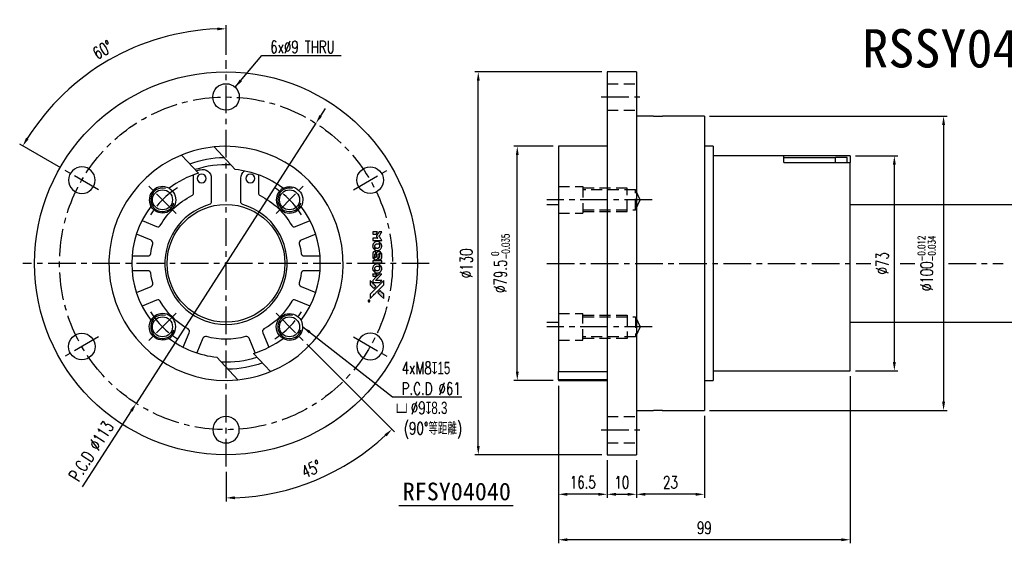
# Model space of a CAD drawing. Header units: millimetres. Extents: x -63 to 591, y -95 to 83.
# Tile 1 of 2: x -63 to 271, y -95 to 83. Entities that reach past the tile are written whole.
import ezdxf
from ezdxf.enums import TextEntityAlignment as Align

# ---------------------------------------------------------------- set-up
doc = ezdxf.new("R2010")
doc.units = ezdxf.units.MM
doc.header["$LTSCALE"] = 1.5
doc.linetypes.add('CENTER', pattern=[2, 1.25, -0.25, 0.25, -0.25])
doc.linetypes.add('DASHED', pattern=[0.75, 0.5, -0.25])
for name, color, linetype in [('CHA', 7, 'Continuous'), ('CL', 1, 'CENTER'), ('DIM', 4, 'Continuous'), ('HID', 2, 'DASHED'), ('OUT', 3, 'Continuous')]:
    doc.layers.add(name, color=color, linetype=linetype)
doc.styles.add('DIM-7', font='SIMPLEX.shx', dxfattribs={"width": 0.7, "bigfont": 'chineset.shx'})
doc.styles.add('T', font='kaiu.ttf')
doc.dimstyles.new('CNS', dxfattribs={"dimtxt": 3.5, "dimasz": 2.5, "dimexe": 1, "dimexo": 1.5, "dimgap": 0.09, "dimtad": 0, "dimdsep": 46, "dimtxsty": 'DIM-7', "dimcen": 0.09, "dimclrd": 1, "dimclre": 1, "dimclrt": 4, "dimadec": 0, "dimazin": 0, "dimtfac": 1, "dimtix": 1, "dimtmove": 2, "dimatfit": 3, "dimfxl": 1, "dimtvp": 0.971429, "dimtolj": 1, "dimarcsym": 0})

# ---------------------------------------------------------------- blocks, each defined once
blk = doc.blocks.new('*D0')
at = {"layer": 'DEFPOINTS', "color": 0}
for p in [(7.15, 69), (24.13, -16.97), (33.32, -26.16), (7.15, -69), (27.77, -76.95)]:
    blk.add_point(p, dxfattribs=at)
at = {"layer": 'DIM', "color": 0, "lineweight": -2}
for p, q in [((34.59, -27.44), (64.33, -57.18)), ((7.15, -70.8), (7.15, -80.86))]:
    blk.add_line(p, q, dxfattribs=at)
blk.add_arc((7.15, 0), 79.66, 272.1578, 312.8422, dxfattribs=at)
at = {"layer": 'DIM', "color": 0}
for points in [[(60.98, -58.05), (61.67, -58.77), (63.49, -56.33)], [(10.16, -80.11), (10.14, -79.11), (7.15, -79.66)]]:
    blk.add_solid(points, dxfattribs=at)
at = {"layer": 'DIM', "color": 0, "insert": (36.08, -69.83), "char_height": 4.2, "attachment_point": 5, "rotation": 22.5, "style": 'DIM-7'}
blk.add_mtext('\\A1;45°', dxfattribs=at)
blk = doc.blocks.new('*D1')
at = {"layer": 'DEFPOINTS', "color": 0}
for p in [(37.66, 47.56), (-23.35, -47.56)]:
    blk.add_point(p, dxfattribs=at)
at = {"layer": 'DIM', "color": 0, "lineweight": -2}
for p, q in [((39.28, 50.08), (40.9, 52.61)), ((37.66, 47.56), (-23.35, -47.56)), ((-41.52, -75.89), (-24.97, -50.08))]:
    blk.add_line(p, q, dxfattribs=at)
at = {"layer": 'DIM', "color": 0}
for points in [[(38.86, 50.35), (39.7, 49.81), (37.66, 47.56)], [(-25.39, -49.81), (-24.55, -50.35), (-23.35, -47.56)]]:
    blk.add_solid(points, dxfattribs=at)
at = {"layer": 'DIM', "color": 0, "insert": (-38.58, -63.75), "char_height": 4.2, "attachment_point": 5, "rotation": 57.3245, "style": 'DIM-7'}
blk.add_mtext('\\A1;P.C.D ∅113', dxfattribs=at)
blk = doc.blocks.new('*D2')
at = {"layer": 'DEFPOINTS', "color": 0}
for p in [(106.01, 39.75), (120, 39.75), (120, -39.75)]:
    blk.add_point(p, dxfattribs=at)
at = {"layer": 'DIM', "color": 0, "lineweight": -2}
for p, q in [((118.2, 39.75), (104.81, 39.75)), ((106.01, -36.75), (106.01, 36.75)), ((118.2, -39.75), (104.81, -39.75))]:
    blk.add_line(p, q, dxfattribs=at)
at = {"layer": 'DIM', "color": 0}
for points in [[(105.51, 36.75), (106.51, 36.75), (106.01, 39.75)], [(105.51, -36.75), (106.51, -36.75), (106.01, -39.75)]]:
    blk.add_solid(points, dxfattribs=at)
at = {"layer": 'DIM', "color": 0, "insert": (100.3, 0), "char_height": 4.2, "attachment_point": 5, "rotation": 90, "style": 'DIM-7'}
blk.add_mtext('\\A1;%%C79.5{\\H2.52;\\S 0^ -0.035;}', dxfattribs=at)
blk = doc.blocks.new('*D3')
at = {"layer": 'DEFPOINTS', "color": 0}
for p in [(169.5, 50), (169.5, -50), (250.7, -50)]:
    blk.add_point(p, dxfattribs=at)
at = {"layer": 'DIM', "color": 0, "lineweight": -2}
for p, q in [((171.3, 50), (251.9, 50)), ((250.7, 47), (250.7, -47)), ((171.3, -50), (251.9, -50))]:
    blk.add_line(p, q, dxfattribs=at)
at = {"layer": 'DIM', "color": 0}
for points in [[(250.2, 47), (251.2, 47), (250.7, 50)], [(250.2, -47), (251.2, -47), (250.7, -50)]]:
    blk.add_solid(points, dxfattribs=at)
at = {"layer": 'DIM', "color": 0, "insert": (244.99, 0), "char_height": 4.2, "attachment_point": 5, "rotation": 90, "style": 'DIM-7'}
blk.add_mtext('\\A1;%%C100{\\H2.52;\\S-0.012^ -0.034;}', dxfattribs=at)
blk = doc.blocks.new('*D4')
at = {"layer": 'DEFPOINTS', "color": 0}
for p in [(92.77, 65), (136.5, 65), (136.5, -65)]:
    blk.add_point(p, dxfattribs=at)
at = {"layer": 'DIM', "color": 0, "lineweight": -2}
for p, q in [((134.7, 65), (91.57, 65)), ((92.77, -62), (92.77, 62)), ((134.7, -65), (91.57, -65))]:
    blk.add_line(p, q, dxfattribs=at)
at = {"layer": 'DIM', "color": 0}
for points in [[(92.27, 62), (93.27, 62), (92.77, 65)], [(92.27, -62), (93.27, -62), (92.77, -65)]]:
    blk.add_solid(points, dxfattribs=at)
at = {"layer": 'DIM', "color": 0, "insert": (88.69, 0), "char_height": 4.2, "attachment_point": 5, "rotation": 90, "style": 'DIM-7'}
blk.add_mtext('\\A1;%%C130', dxfattribs=at)
blk = doc.blocks.new('*D5')
at = {"layer": 'DEFPOINTS', "color": 0}
for p in [(136.5, -65), (146.5, -65), (146.5, -78.4414)]:
    blk.add_point(p, dxfattribs=at)
at = {"layer": 'DIM', "color": 0, "lineweight": -2}
for p, q in [((136.5, -66.8), (136.5, -79.6414)), ((146.5, -66.8), (146.5, -79.6414)), ((139.5, -78.4414), (143.5, -78.4414))]:
    blk.add_line(p, q, dxfattribs=at)
at = {"layer": 'DIM', "color": 0}
for points in [[(139.5, -77.9414), (139.5, -78.9414), (136.5, -78.4414)], [(143.5, -77.9414), (143.5, -78.9414), (146.5, -78.4414)]]:
    blk.add_solid(points, dxfattribs=at)
at = {"layer": 'DIM', "color": 0, "insert": (141.5, -74.3614), "char_height": 4.2, "attachment_point": 5, "style": 'DIM-7'}
blk.add_mtext('\\A1;10', dxfattribs=at)
blk = doc.blocks.new('*D6')
at = {"layer": 'DEFPOINTS', "color": 0}
for p in [(120, -39.75), (136.5, -65), (120, -78.4414)]:
    blk.add_point(p, dxfattribs=at)
at = {"layer": 'DIM', "color": 0, "lineweight": -2}
for p, q in [((120, -41.55), (120, -79.6414)), ((136.5, -66.8), (136.5, -79.6414)), ((133.5, -78.4414), (123, -78.4414))]:
    blk.add_line(p, q, dxfattribs=at)
at = {"layer": 'DIM', "color": 0}
for points in [[(123, -77.9414), (123, -78.9414), (120, -78.4414)], [(133.5, -77.9414), (133.5, -78.9414), (136.5, -78.4414)]]:
    blk.add_solid(points, dxfattribs=at)
at = {"layer": 'DIM', "color": 0, "insert": (128.25, -74.3614), "char_height": 4.2, "attachment_point": 5, "style": 'DIM-7'}
blk.add_mtext('\\A1;16.5', dxfattribs=at)
blk = doc.blocks.new('*D7')
at = {"layer": 'DEFPOINTS', "color": 0}
for p in [(169.5, -50), (146.5, -65), (146.5, -78.4414)]:
    blk.add_point(p, dxfattribs=at)
at = {"layer": 'DIM', "color": 0, "lineweight": -2}
for p, q in [((169.5, -51.8), (169.5, -79.6414)), ((146.5, -66.8), (146.5, -79.6414)), ((166.5, -78.4414), (149.5, -78.4414))]:
    blk.add_line(p, q, dxfattribs=at)
at = {"layer": 'DIM', "color": 0}
for points in [[(149.5, -77.9414), (149.5, -78.9414), (146.5, -78.4414)], [(166.5, -77.9414), (166.5, -78.9414), (169.5, -78.4414)]]:
    blk.add_solid(points, dxfattribs=at)
at = {"layer": 'DIM', "color": 0, "insert": (158, -74.3614), "char_height": 4.2, "attachment_point": 5, "style": 'DIM-7'}
blk.add_mtext('\\A1;23', dxfattribs=at)
blk = doc.blocks.new('*D8')
at = {"layer": 'DEFPOINTS', "color": 0}
for p in [(219, -36.5), (120, -39.75), (120, -93.88)]:
    blk.add_point(p, dxfattribs=at)
at = {"layer": 'DIM', "color": 0, "lineweight": -2}
for p, q in [((219, -38.3), (219, -95.08)), ((120, -41.55), (120, -95.08)), ((216, -93.88), (123, -93.88))]:
    blk.add_line(p, q, dxfattribs=at)
at = {"layer": 'DIM', "color": 0}
for points in [[(123, -93.38), (123, -94.38), (120, -93.88)], [(216, -93.38), (216, -94.38), (219, -93.88)]]:
    blk.add_solid(points, dxfattribs=at)
at = {"layer": 'DIM', "color": 0, "insert": (169.5, -89.8), "char_height": 4.2, "attachment_point": 5, "style": 'DIM-7'}
blk.add_mtext('\\A1;99', dxfattribs=at)
blk = doc.blocks.new('*D9')
at = {"layer": 'DEFPOINTS', "color": 0}
for p in [(219, 36.5), (234, 36.5), (219, -36.5)]:
    blk.add_point(p, dxfattribs=at)
at = {"layer": 'DIM', "color": 0, "lineweight": -2}
for p, q in [((220.8, 36.5), (235.2, 36.5)), ((234, -33.5), (234, 33.5)), ((220.8, -36.5), (235.2, -36.5))]:
    blk.add_line(p, q, dxfattribs=at)
at = {"layer": 'DIM', "color": 0}
for points in [[(233.5, 33.5), (234.5, 33.5), (234, 36.5)], [(233.5, -33.5), (234.5, -33.5), (234, -36.5)]]:
    blk.add_solid(points, dxfattribs=at)
at = {"layer": 'DIM', "color": 0, "insert": (229.92, 0), "char_height": 4.2, "attachment_point": 5, "rotation": 90, "style": 'DIM-7'}
blk.add_mtext('\\A1;%%C73', dxfattribs=at)
blk = doc.blocks.new('*D18')
at = {"layer": 'DEFPOINTS', "color": 0}
for p in [(-20.09, 74.86), (7.15, 69), (-47.4, 31.5), (-36.15, 25), (7.15, -69)]:
    blk.add_point(p, dxfattribs=at)
at = {"layer": 'DIM', "color": 7, "lineweight": -2}
for p, q in [((7.15, 70.8), (7.15, 80.86)), ((-48.96, 32.4), (-62.87, 40.43))]:
    blk.add_line(p, q, dxfattribs=at)
blk.add_arc((7.15, 0), 79.66, 92.1578, 147.8422, dxfattribs=at)
at = {"layer": 'DIM', "color": 7}
for points in [[(4.15, 80.11), (4.16, 79.11), (7.15, 79.66)], [(-59.86, 42.14), (-60.72, 42.66), (-61.84, 39.83)]]:
    blk.add_solid(points, dxfattribs=at)
at = {"layer": 'DIM', "color": 7, "insert": (-34.72, 72.52), "char_height": 4.2, "attachment_point": 5, "rotation": 30, "style": 'DIM-7'}
blk.add_mtext('\\A1;60°', dxfattribs=at)
blk = doc.blocks.new('A$C4a83a9b0')
at = {"linetype": 'Continuous'}
h = blk.add_hatch(color=256, dxfattribs=at)
h.dxf.hatch_style = 1
h.paths.add_polyline_path([(3147, 747), (3045, 747), (2943, 747), (2856, 658, 0.000288), (2822, 624, 0.000479), (2794, 596, 0.000013), (2768, 570, 0.197177), (2768, 570, 0.197497), (2768, 569, 0.00004), (2783, 554, 0.000834), (2799, 538, 0.000506), (2818, 519), (2869, 468), (3008, 607)])
h.paths.add_polyline_path([(2670, 271), (2620, 321, 0.000476), (2601, 340, 0.000789), (2584, 357, 0.000035), (2569, 371, 0.19758), (2569, 372, 0.198396), (2569, 371, 0.000019), (2549, 351, 0.000582), (2526, 329, 0.000351), (2500, 303, 0.000108), (2389, 191, 0.000692), (2332, 134, 0.000077), (2294, 95, 0.197527), (2293, 94, 0.410182), (2294, 93, 0.000493), (2314, 93, 0.002424), (2343, 93, 0.000529), (2393, 93), (2493, 93), (2581, 182)])
for points in [[(0, 584), (0, 519), (18, 508, -0.000297), (29, 501, -0.000037), (52, 487, -0.000043), (80, 470, -0.000036), (111, 451, 0.000044), (140, 433, 0.000063), (166, 417, 0.000035), (188, 404, 0.0009), (194, 400), (203, 395), (214, 402, 0.001175), (221, 406, 0.000208), (233, 413, 0.000225), (247, 422, 0.000203), (262, 432, -0.000711), (276, 440, -0.001119), (288, 448, -0.000263), (299, 455, -0.04589), (300, 455, -0.519312), (301, 454, -0.001914), (302, 437, -0.003124), (302, 408, -0.000285), (302, 337), (302, 219), (343, 219, 0.001727), (373, 219, 0.025279), (383, 219, 0.073886), (390, 221, 0.07426), (395, 224, 0.03264), (396, 225, 0.01784), (398, 227, 0.017712), (399, 229, 0.026854), (400, 231), (403, 235), (403, 442), (403, 649), (401, 647, -0.004595), (399, 646, -0.00016), (393, 642, -0.000298), (385, 638, -0.000208), (377, 633, 0.000986), (352, 617, 0.00025), (312, 592, 0.000268), (270, 566, 0.000436), (234, 543, -0.002932), (222, 535, -0.004718), (212, 529, -0.001113), (203, 524, -0.227179), (202, 524, -0.045982), (201, 524, -0.000145), (188, 532, -0.000825), (175, 540, -0.000517), (159, 550, 0.000056), (104, 584, 0.000289), (74, 603, 0.000481), (51, 617, 0.000418), (28, 631), (0, 648)], [(494, 559, 0.064158), (468, 510, 0.06356), (455, 455, 0.064004), (456, 399, 0.066747), (471, 345, 0.04321), (489, 312, 0.044737), (513, 283, 0.044901), (541, 258, 0.044184), (573, 239, 0.026293), (598, 229, 0.033344), (621, 222, 0.033227), (646, 219, 0.025815), (673, 218, 0.023119), (698, 220, 0.031044), (721, 224, 0.031337), (743, 231, 0.024258), (766, 241, 0.015622), (774, 245, 0.008495), (784, 251, 0.008415), (793, 257, 0.020814), (799, 262), (802, 264), (772, 295, 0.002843), (748, 318, 0.033917), (739, 327, 0.087906), (732, 330, 0.073302), (723, 332, 0.022047), (719, 331, 0.026465), (715, 331, 0.022233), (711, 330, 0.009985), (706, 328, -0.039011), (686, 323, -0.044398), (666, 322, -0.045096), (647, 324, -0.04265), (628, 329, -0.071154), (601, 344, -0.068827), (579, 365, -0.068713), (564, 392, -0.070507), (557, 422, -0.028605), (557, 435, -0.031418), (558, 447, -0.031044), (560, 460, -0.02668), (564, 472, 0.038913), (567, 479, 0.043732), (568, 487, 0.047754), (567, 494, 0.075756), (566, 499, 0.07294), (564, 502, 0.003456), (556, 510, 0.005023), (546, 521, 0.002422), (532, 535, 0.000819), (520, 547, 0.001349), (510, 557, 0.0001), (500, 566, 0.205335), (500, 567, 0.219821), (500, 566, 0.002494), (498, 564, 0.007089), (496, 562, 0.004494)], [(646, 646, 0.024131), (627, 644, 0.022344), (609, 639, 0.021883), (590, 633, 0.020884), (572, 625, 0.010669), (562, 619, 0.010389), (552, 613, 0.010913), (543, 608, 0.022227), (536, 603), (534, 601), (566, 569, 0.002452), (579, 556, 0.003628), (590, 546, 0.001662), (600, 536, 0.070159), (602, 535, 0.047671), (604, 534, 0.018624), (607, 534, 0.017921), (610, 533, 0.018804), (613, 533, 0.018255), (617, 533, 0.041312), (620, 533, 0.037164), (623, 534, 0.012342), (627, 536, -0.015101), (638, 540, -0.035998), (646, 542, -0.033244), (655, 543, -0.011249), (669, 543, -0.004059), (679, 543, -0.019693), (685, 543, -0.027943), (690, 542, -0.014411), (696, 540, -0.033089), (711, 535, -0.033887), (724, 528, -0.034021), (737, 520, -0.033942), (748, 510, -0.02816), (758, 498, -0.035032), (766, 486, -0.035269), (772, 473, -0.029196), (777, 459, -0.037862), (780, 442, -0.043657), (780, 426, -0.043064), (778, 410, -0.035184), (772, 393, 0.033699), (770, 386, 0.052815), (769, 378, 0.059167), (769, 372, 0.058972), (771, 366, 0.059208), (774, 361, 0.021125), (780, 355, 0.008691), (790, 345, 0.000851), (814, 321, 0.001873), (826, 309, 0.013884), (832, 303, 0.022355), (836, 300, 0.341453), (837, 301, 0.073011), (841, 304, 0.004587), (848, 315, 0.00748), (855, 327, 0.016837), (860, 336, 0.028606), (870, 359, 0.031352), (877, 381, 0.031004), (881, 405, 0.0268), (882, 430, 0.026698), (881, 457, 0.03002), (877, 482, 0.030357), (869, 506, 0.028554), (859, 530, 0.062944), (830, 574, 0.062206), (790, 610, 0.062448), (743, 634, 0.064355), (692, 646, 0.017377), (682, 647, 0.008369), (669, 647, 0.008367), (656, 647, 0.01757)], [(953, 591, 0.023289), (946, 581, 0.026845), (941, 571, 0.026047), (937, 560, 0.019751), (933, 547, 0.013249), (932, 540, 0.025169), (931, 534, 0.016532), (931, 527, 0.002937), (931, 514, 0.003317), (931, 501, 0.011808), (931, 494, 0.01777), (931, 488, 0.021476), (932, 483, 0.04325), (939, 460, 0.045753), (950, 439, 0.04649), (965, 421, 0.047672), (982, 406, 0.025315), (989, 401, 0.015208), (998, 396, 0.01512), (1008, 392, 0.022488), (1017, 389, 0.027857), (1030, 385, 0.034138), (1043, 383, 0.014286), (1063, 383, 0.00124), (1113, 383, -0.00103), (1144, 382, -0.002552), (1166, 382, -0.001594), (1184, 382, -0.047676), (1188, 381, -0.085307), (1195, 378, -0.097789), (1201, 373, -0.085947), (1205, 366, -0.051339), (1207, 356, 0.014634), (1207, 352, 0.015028), (1208, 349, 0.014927), (1208, 346, 0.059415), (1209, 345, 0.070595), (1212, 341, 0.00028), (1247, 305, 0.000111), (1283, 268, 0.200239), (1285, 268, 0.268906), (1286, 268, 0.001866), (1291, 277, 0.007532), (1296, 286, 0.017818), (1299, 292, 0.013256), (1302, 299, 0.011636), (1304, 307, 0.011528), (1307, 315, 0.012303), (1309, 323, 0.0423), (1310, 335, 0.013657), (1311, 353, 0.013857), (1310, 371, 0.037428), (1308, 384, 0.014927), (1306, 393, 0.0122), (1303, 402, 0.012518), (1300, 410, 0.023062), (1297, 417, 0.065961), (1281, 441, 0.06055), (1258, 461, 0.059676), (1231, 475, 0.060497), (1202, 483, 0.025683), (1196, 483, 0.001528), (1177, 483, 0.002124), (1153, 483, 0.001173), (1123, 484, -0.000809), (1072, 484, -0.017164), (1057, 484, -0.063931), (1048, 486, -0.108429), (1043, 489, -0.052941), (1039, 493, -0.063675), (1037, 498, -0.050562), (1036, 503, -0.020337), (1035, 511, 0.009897), (1035, 515, 0.016482), (1034, 519, 0.019019), (1033, 522, 0.06043), (1033, 524, 0.076267), (1029, 529, 0.00054), (996, 562, 0.000307), (961, 596, 0.142594), (959, 597, 0.232419), (958, 597, 0.022995), (956, 596, 0.024627), (955, 594, 0.015407)], [(1047, 647, 0.018538), (1040, 646, 0.010695), (1032, 645, 0.01068), (1025, 643, 0.017678), (1018, 641, 0.013849), (1011, 638, 0.011814), (1004, 635, 0.004513), (997, 632, 0.290035), (996, 631, 0.196418), (996, 630, 0.000124), (1009, 618, 0.001477), (1022, 604, 0.000898), (1039, 587), (1082, 545), (1135, 544, -0.001471), (1175, 544, -0.028714), (1188, 543, -0.097073), (1195, 541, -0.084199), (1201, 536, -0.042698), (1204, 532, -0.053912), (1206, 528, -0.051004), (1207, 524, -0.032967), (1207, 518, 0.00807), (1207, 516, 0.003023), (1207, 512, 0.002994), (1207, 508, 0.003629), (1208, 504), (1208, 495), (1249, 495, 0.001618), (1269, 495, 0.005206), (1282, 495, 0.00535), (1291, 495, 0.060675), (1294, 496, 0.048484), (1296, 497, 0.02389), (1299, 498, 0.022812), (1301, 500, 0.02462), (1303, 502, 0.061781), (1307, 507, 0.080179), (1310, 512, 0.048561), (1311, 520, 0.010021), (1311, 534, 0.016602), (1310, 554, 0.031409), (1308, 569, 0.036474), (1305, 582, 0.03439), (1299, 595, 0.065928), (1285, 615, 0.069066), (1266, 631, 0.065697), (1243, 641, 0.051559), (1216, 646, 0.020904), (1202, 647, 0.000451), (1131, 647, 0.000419), (1060, 647, 0.022759)], [(1360, 433), (1361, 219), (1403, 219), (1445, 219), (1450, 222, 0.071429), (1454, 225, 0.054799), (1457, 229, 0.053585), (1460, 234, 0.060698), (1461, 239, 0.033975), (1462, 248, 0.000112), (1462, 357, 0.000726), (1462, 464, 0.001084), (1461, 557), (1461, 648), (1410, 648), (1360, 648)], [(1552, 559, 0.018008), (1546, 550, 0.009842), (1539, 538, 0.009807), (1532, 526, 0.015716), (1527, 515, 0.048467), (1515, 477, 0.045841), (1511, 436, 0.046006), (1513, 395, 0.049638), (1524, 357, 0.064819), (1550, 307, 0.06695), (1588, 266, 0.066691), (1636, 236, 0.063505), (1691, 220, 0.03135), (1705, 218, 0.010439), (1725, 218, 0.010391), (1746, 218, 0.032408), (1759, 220, 0.015696), (1776, 223, 0.018095), (1791, 227, 0.018551), (1805, 233, 0.018352), (1820, 239, 0.015568), (1829, 244, 0.009832), (1839, 250, 0.009795), (1849, 257, 0.023727), (1856, 262), (1859, 264), (1828, 295, 0.001528), (1811, 313, 0.010022), (1802, 322, 0.019586), (1796, 326, 0.061865), (1792, 329, 0.055054), (1785, 331, 0.061607), (1778, 332, 0.048725), (1771, 331, 0.020221), (1761, 328, -0.017722), (1750, 325, -0.02685), (1740, 323, -0.02759), (1730, 322, -0.020233), (1719, 322, -0.04793), (1699, 325, -0.048386), (1679, 332, -0.047866), (1661, 342, -0.044964), (1645, 356, -0.04333), (1631, 373, -0.050921), (1622, 391, -0.051473), (1616, 411, -0.0459), (1614, 432, -0.019014), (1614, 442, -0.024114), (1616, 451, -0.025081), (1618, 460, -0.023892), (1620, 469, 0.008624), (1623, 475, 0.026486), (1624, 480, 0.035074), (1625, 484, 0.02756), (1625, 489, 0.087163), (1624, 496, 0.073291), (1620, 503, 0.028074), (1611, 512, 0.002594), (1589, 535), (1557, 567)], [(1702, 646, 0.023681), (1684, 644, 0.022402), (1666, 639, 0.021929), (1649, 633, 0.020503), (1631, 625, 0.013745), (1621, 620, 0.009767), (1610, 614, 0.009658), (1601, 607, 0.027804), (1594, 602), (1592, 600), (1623, 569, 0.002053), (1638, 554, 0.006738), (1649, 544, 0.007826), (1656, 538, 0.063909), (1659, 535, 0.061532), (1665, 533, 0.068674), (1671, 533, 0.052072), (1678, 534, 0.019648), (1687, 537, -0.018366), (1698, 540, -0.0288), (1708, 542, -0.029061), (1718, 543, -0.019155), (1730, 543, -0.053809), (1755, 540, -0.058833), (1778, 531, -0.058566), (1799, 516, -0.052525), (1816, 498, -0.044733), (1826, 481, -0.040573), (1833, 463, -0.041123), (1837, 445, -0.04951), (1838, 427, -0.017369), (1837, 418, -0.024255), (1835, 411, -0.023787), (1833, 403, -0.015798), (1830, 395, 0.010631), (1828, 390, 0.033653), (1827, 386, 0.037806), (1827, 383, 0.016307), (1827, 378, 0.068179), (1828, 369, 0.095747), (1831, 362, 0.033418), (1840, 352, 0.002133), (1867, 325, 0.001452), (1883, 310, 0.012393), (1890, 304, 0.020479), (1894, 301, 0.344362), (1896, 301, 0.074287), (1899, 304, 0.005454), (1906, 316, 0.008391), (1914, 328, 0.017097), (1919, 338, 0.027375), (1928, 358, 0.02835), (1934, 379, 0.027723), (1938, 401, 0.023913), (1940, 425, 0.027047), (1939, 453, 0.031685), (1935, 479, 0.032425), (1928, 504, 0.031013), (1918, 528, 0.037914), (1901, 557, 0.040153), (1880, 583, 0.039834), (1855, 604, 0.036173), (1826, 623, 0.040752), (1798, 635, 0.035885), (1766, 644, 0.035491), (1734, 647, 0.037615)], [(1990, 585), (1990, 520), (2141, 369), (2292, 219), (2334, 219, 0.0008), (2360, 219, 0.010795), (2370, 219, 0.030495), (2376, 220, 0.080372), (2380, 221, 0.03816), (2383, 224, 0.041799), (2386, 226, 0.042486), (2389, 229, 0.042078), (2391, 233, 0.099276), (2392, 238, 0.003302), (2392, 259, 0.002586), (2392, 296, 0.000204), (2392, 393), (2392, 549), (2342, 599), (2292, 649), (2291, 499), (2291, 349), (2143, 498, 0.000253), (2086, 554, 0.000412), (2038, 603, 0.000041), (1995, 646, 0.041338), (1993, 648), (1990, 650)], [(2413, 624, -0.000056), (2473, 563, -0.000021), (2559, 478, -0.000021), (2652, 385, -0.000025), (2739, 297), (2943, 93), (3044, 93), (3145, 93), (3009, 230, 0.000274), (2943, 296, 0.000123), (2857, 383, 0.000121), (2766, 475, 0.000165), (2683, 557), (2494, 747), (2392, 747), (2291, 747)], [(2856, 658, 0.000288), (2822, 624, 0.000479), (2794, 596, 0.000013), (2768, 570, 0.197177), (2768, 570, 0.197497), (2768, 569, 0.00004), (2783, 554, 0.000836), (2799, 538, 0.000505), (2818, 519), (2869, 468), (3008, 607), (3147, 747), (3045, 747), (2943, 747)], [(0, 333), (0, 219), (42, 219, 0.000842), (68, 219, 0.010591), (78, 219, 0.028995), (84, 219, 0.069543), (87, 221, 0.051063), (91, 223, 0.039932), (95, 226, 0.039414), (98, 230, 0.045845), (100, 233, 0.094811), (101, 237, 0.007124), (101, 249, 0.004713), (101, 268, 0.000534), (101, 311), (101, 385), (91, 391, 0.000828), (60, 410, 0.000879), (31, 428, 0.000048), (1, 446, 0.137596), (0, 447, 0.413028), (0, 446, 0.000016), (0, 413, 0.000623), (0, 376, 0.000374)], [(947, 370, 0.065483), (942, 367, 0.053271), (938, 363, 0.052018), (934, 359, 0.0556), (931, 353, 0.036839), (930, 350, 0.026922), (930, 346, 0.016905), (930, 340, 0.004317), (930, 332, 0.016369), (930, 313, 0.029936), (932, 298, 0.03418), (936, 285, 0.031327), (941, 272, 0.046935), (951, 256, 0.054053), (963, 243, 0.053701), (977, 233, 0.045364), (995, 225, 0.032479), (1010, 221, 0.03386), (1025, 219, 0.013578), (1050, 219, 0.001155), (1113, 219, 0.000413), (1166, 219, 0.005008), (1187, 219, 0.013199), (1199, 220, 0.033956), (1207, 221, 0.013909), (1216, 223, 0.010864), (1225, 226, 0.010938), (1234, 229, 0.028702), (1239, 232), (1244, 234), (1201, 278), (1158, 322), (1107, 322, -0.001504), (1085, 322, -0.00328), (1069, 322, -0.001901), (1056, 322, -0.061333), (1053, 323, -0.063621), (1048, 324, -0.048633), (1044, 327, -0.046769), (1040, 331, -0.047961), (1038, 336, -0.02678), (1036, 340, -0.050957), (1035, 343, -0.029398), (1035, 347, -0.00401), (1034, 357), (1034, 372), (993, 372, 0.001061), (969, 371, 0.009147), (958, 371, 0.020721), (952, 371, 0.051619)], [(1990, 332), (1990, 218), (2032, 219), (2075, 219), (2080, 222, 0.03146), (2082, 224, 0.026444), (2084, 226, 0.026444), (2086, 228, 0.031457), (2087, 230), (2091, 235), (2091, 291), (2091, 347), (2041, 396, 0.000745), (2022, 415, 0.001228), (2006, 431, 0.000087), (1991, 445, 0.195134), (1991, 446, 0.412117), (1990, 445, 0.000048), (1990, 412, 0.00109), (1990, 376, 0.000653)], [(2500, 303, 0.000108), (2389, 191, 0.000692), (2332, 134, 0.000077), (2294, 95, 0.197527), (2293, 94, 0.410182), (2294, 93, 0.000493), (2314, 93, 0.002424), (2343, 93, 0.000529), (2393, 93), (2493, 93), (2581, 182), (2670, 271), (2620, 321, 0.000476), (2601, 340, 0.000789), (2584, 357, 0.000035), (2569, 371, 0.19758), (2569, 372, 0.198396), (2569, 371, 0.000019), (2549, 351, 0.000582), (2526, 329, 0.000351)], [(3243, 89, 0.082374), (3230, 83, 0.083404), (3220, 73, 0.082663), (3213, 60, 0.07897), (3211, 46, 0.084941), (3214, 30, 0.08953), (3222, 16, 0.090743), (3234, 6, 0.090193), (3249, 1, 0.10067), (3266, 1, 0.099454), (3281, 9, 0.097736), (3293, 22, 0.09365), (3299, 38, 0.07584), (3299, 51, 0.068415), (3296, 64, 0.068328), (3289, 75, 0.075277), (3279, 83, 0.059367), (3271, 88, 0.048986), (3262, 90, 0.048519), (3252, 90, 0.055347)], [(3237, 45), (3237, 20), (3240, 20), (3243, 20), (3243, 30), (3244, 41), (3250, 41), (3256, 42), (3260, 35, -0.003356), (3262, 32, -0.002757), (3264, 29, -0.002784), (3266, 26, -0.007382), (3267, 24, 0.019487), (3269, 21, 0.098302), (3270, 20, 0.116932), (3271, 20, 0.032798), (3273, 20), (3277, 20), (3274, 24, 0.005748), (3273, 27, 0.002522), (3271, 30, 0.002495), (3269, 33, 0.00334), (3267, 36), (3263, 42), (3267, 44, 0.066516), (3270, 46, 0.085926), (3272, 49, 0.082934), (3274, 53, 0.05747), (3274, 57, 0.023576), (3273, 60, 0.043538), (3273, 62, 0.050891), (3272, 64, 0.049897), (3271, 65, 0.067884), (3268, 68, 0.077412), (3264, 70, 0.049266), (3258, 70, 0.012208), (3250, 71), (3237, 71)], [(3264, 62, -0.120545), (3266, 60, -0.09136), (3267, 57, -0.087576), (3267, 53, -0.098026), (3265, 50, -0.079907), (3264, 49, -0.087697), (3262, 48, -0.041371), (3259, 48, -0.005557), (3253, 48), (3243, 47), (3243, 56), (3243, 65), (3252, 65, -0.007471), (3258, 64, -0.035301), (3261, 64, -0.060486), (3263, 64, -0.063546)]]:
    blk.add_lwpolyline(points, format="xyb", close=True)
blk = doc.blocks.new('A$C9323e3cd')
at = {"xscale": 0.006, "yscale": 0.006, "zscale": 0.006, "rotation": 90}
blk.add_blockref('A$C4a83a9b0', (4.48, 0), dxfattribs=at)

msp = doc.modelspace()

# ---------------------------------------------------------------- linework, layer by layer
at = {"layer": 'CL', "color": 7, "ltscale": 5}
for p, q in [((7.155, -69), (7.155, 69)), ((134.5, 56.5), (148.5, 56.5)), ((-36.147, 25), (-47.405, 31.5)), ((50.456, 25), (61.714, 31.5)), ((-9.816, 16.971), (-19.008, 26.163)), ((24.125, 16.971), (33.318, 26.163)), ((151.775, 21.567), (116, 21.567)), ((76.155, 0), (-61.845, 0)), ((116, 0), (225.965, 0)), ((235.956, 0), (240.92, 0)), ((252.371, 0), (270.935, 0)), ((-9.816, -16.971), (-19.008, -26.163)), ((24.125, -16.971), (33.318, -26.163)), ((151.775, -21.567), (116, -21.567)), ((-36.147, -25), (-47.405, -31.5)), ((50.456, -25), (61.714, -31.5)), ((134.5, -56.5), (148.5, -56.5))]:
    msp.add_line(p, q, dxfattribs=at)
msp.add_circle((7.155, 0), 56.5, dxfattribs=at)
for start, end in [(122.78174, 147.21826), (32.78174, 57.21826), (212.78174, 237.21826), (302.78174, 327.21826)]:
    msp.add_arc((7.155, 0), 30.5, start, end, dxfattribs=at)
at = {"layer": 'DIM', "color": 7}
msp.add_line((65.812, -82.243), (104.601, -82.243), dxfattribs=at)
for centre in [(-14.412, 21.567), (28.721, 21.567), (-14.412, -21.567), (28.721, -21.567)]:
    msp.add_arc(centre, 4, 75, 345, dxfattribs=at)
at = {"layer": 'HID', "color": 7, "ltscale": 5}
for p, q in [((136.5, 61), (146.5, 61)), ((136.5, 52), (146.5, 52)), ((120, 26.067), (128.3, 26.067)), ((128.3, 26.067), (128.3, 17.067)), ((143.3, 25.567), (128.3, 25.567)), ((146.1, 24.942), (128.3, 24.942)), ((143.3, 17.567), (143.3, 25.567)), ((146.1, 18.192), (146.1, 24.942)), ((147.775, 21.567), (146.1, 24.942)), ((146.1, 18.192), (147.775, 21.567)), ((120, 17.067), (128.3, 17.067)), ((128.3, 18.192), (146.1, 18.192)), ((128.3, 17.567), (143.3, 17.567)), ((120, -17.067), (128.3, -17.067)), ((128.3, -26.067), (128.3, -17.067)), ((128.3, -17.567), (143.3, -17.567)), ((128.3, -18.192), (146.1, -18.192)), ((143.3, -17.567), (143.3, -25.567)), ((146.1, -18.192), (146.1, -24.942)), ((146.1, -18.192), (147.775, -21.567)), ((147.775, -21.567), (146.1, -24.942)), ((120, -26.067), (128.3, -26.067)), ((146.1, -24.942), (128.3, -24.942)), ((143.3, -25.567), (128.3, -25.567)), ((136.5, -52), (146.5, -52)), ((136.5, -61), (146.5, -61))]:
    msp.add_line(p, q, dxfattribs=at)
at = {"layer": 'OUT', "color": 7, "linetype": 'Continuous'}
for p, q in [((146.5, 65), (136.5, 65)), ((136.5, 65), (136.5, 0)), ((146.5, 65), (146.5, 0)), ((152.269, 50), (146.5, 50)), ((169.5, 50), (155.248, 50)), ((169.5, 50), (169.5, 0)), ((-2.209, 30.599), (-7.909, 36.785)), ((3.144, 39.547), (10.234, 31.851)), ((120, 39.75), (120, -36.785)), ((136.5, 39.75), (120, 39.75)), ((172.5, 39.75), (169.5, 39.75)), ((172.5, 39.75), (172.5, 0)), ((219, 36.5), (172.5, 36.5)), ((196.5, 34.219), (196.5, 36.481)), ((219, 36.481), (196.5, 36.481)), ((196.5, 35.992), (214, 35.992)), ((196.5, 34.219), (219, 34.219)), ((214, 34.219), (214, 35.992)), ((218, 35.992), (214, 35.992)), ((214, 34.219), (214, 35.992)), ((218, 34.219), (218, 35.992)), ((219, 36.5), (219, 36.481)), ((219, 36.481), (219, 34.219)), ((219, -36.5), (219, 34.219)), ((-3.845, 23.907), (-3.845, 30.05)), ((2.155, 28.914), (2.155, 20.906)), ((12.155, 20.906), (12.155, 28.914)), ((18.155, 30.05), (18.155, 23.907)), ((116, 20), (120, 20)), ((219, 20), (309, 20)), ((-21.362, 14.518), (-16.39, 12.458)), ((30.699, 12.458), (35.672, 14.518)), ((-18.303, 7.839), (-23.276, 9.899)), ((37.585, 9.899), (32.613, 7.839)), ((-24.747, 2.5), (-19.365, 2.5)), ((33.675, 2.5), (39.057, 2.5)), ((-19.365, -2.5), (-24.747, -2.5)), ((39.057, -2.5), (33.675, -2.5)), ((136.5, 0), (136.5, -65)), ((146.5, 0), (146.5, -65)), ((169.5, 0), (169.5, -50)), ((172.5, 0), (172.5, -39.75)), ((-23.276, -9.899), (-18.303, -7.839)), ((32.613, -7.839), (37.585, -9.899)), ((-16.39, -12.458), (-21.362, -14.518)), ((35.672, -14.518), (30.699, -12.458)), ((116, -20), (120, -20)), ((219, -20), (309, -20)), ((-7.363, -28.517), (-5.304, -23.545)), ((-0.684, -25.458), (-2.744, -30.43)), ((17.053, -30.43), (14.994, -25.458)), ((19.613, -23.545), (21.673, -28.517)), ((11.166, -39.547), (4.075, -31.851)), ((16.519, -30.599), (22.218, -36.785)), ((172.5, -36.5), (219, -36.5)), ((120, -39.547), (120, -36.785)), ((120, -36.785), (136.5, -36.785)), ((120, -39.547), (120, -39.75)), ((136.5, -39.547), (120, -39.547)), ((120, -39.75), (136.5, -39.75)), ((169.5, -39.75), (172.5, -39.75)), ((146.5, -50), (152.252, -50)), ((155.231, -50), (169.5, -50)), ((136.5, -65), (146.5, -65))]:
    msp.add_line(p, q, dxfattribs=at)
for centre, radius in [((7.155, 0), 65), ((7.155, 56.5), 4.5), ((56.085, 28.25), 4.5), ((-14.412, 21.567), 3.4), ((28.721, 21.567), 3.4), ((7.155, 0), 20), ((-14.412, -21.567), 3.4), ((28.721, -21.567), 3.4), ((-41.776, -28.25), 4.5)]:
    msp.add_circle(centre, radius, dxfattribs=at)
at = {"layer": 'OUT', "color": 7, "linetype": 'Continuous', "extrusion": (0, 0, -1)}
for centre, radius in [((41.776, 28.25), 4.5), ((1.114, 28.838), 1.5), ((-15.424, 28.838), 1.5), ((-56.085, -28.25), 4.5), ((-7.155, -56.5), 4.5)]:
    msp.add_circle(centre, radius, dxfattribs=at)
at = {"layer": 'OUT', "color": 7, "linetype": 'Continuous'}
for centre, radius, start, end in [((7.155, 0), 39.75, 112.26943, 275.79134), ((7.155, 0), 39.75, 95.79375, 112.275), ((7.155, 0), 39.75, 292.26943, 95.79134), ((7.155, 0), 33.5, 87.26974, 108.24075), ((7.155, 0), 32, 107.01549, 127.21303), ((7.155, 0), 32, 52.78697, 84.47739), ((-14.412, 21.567), 4.5, 60.53099, 209.46901), ((-4.845, 23.907), 1, 296.65378, 0), ((19.155, 23.907), 1, 180, 243.34622), ((28.721, 21.567), 4.5, 119.47089, 330.52911), ((7.155, 0), 32, 142.78697, 217.21303), ((7.155, 0), 20.75, 106.01339, 73.98661), ((7.155, 0), 32, 322.78697, 37.21303), ((-16.007, 13.382), 1, 247.5, 329.9818), ((30.317, 13.382), 1, 210.0182, 292.5), ((-18.686, 6.915), 1, 345.0182, 67.5), ((32.995, 6.915), 1, 112.5, 194.9818), ((-19.365, 3.5), 1, 270, 352.4818), ((33.675, 3.5), 1, 187.5182, 270), ((-19.365, -3.5), 1, 7.5182, 90), ((33.675, -3.5), 1, 90, 172.4818), ((-18.686, -6.915), 1, 292.5, 14.9818), ((32.995, -6.915), 1, 165.0182, 247.5), ((-16.007, -13.382), 1, 30.0182, 112.5), ((30.317, -13.382), 1, 67.5, 149.9818), ((-14.412, -21.567), 4.5, 299.47089, 150.52911), ((28.721, -21.567), 4.5, 240.53099, 29.46901), ((-6.228, -23.162), 1, 337.5, 59.9818), ((20.537, -23.162), 1, 120.0182, 202.5), ((7.155, 0), 32, 232.78697, 264.47739), ((0.239, -25.841), 1, 75.0182, 157.5), ((14.07, -25.841), 1, 22.5, 104.9818), ((7.155, 0), 32, 287.01549, 307.21303), ((7.155, 0), 33.5, 267.26974, 288.24075), ((7.155, 0), 39.75, 275.78812, 292.26937)]:
    msp.add_arc(centre, radius, start, end, dxfattribs=at)
at = {"layer": 'OUT', "color": 7, "linetype": 'Continuous', "extrusion": (0, 0, -1)}
for centre, radius, start, end in [((-7.155, 0), 36, 69.96545, 88.82881), ((-7.155, 0), 33, 72.15396, 74.53399), ((0.845, 28.914), 3, 74.53399, 180), ((-15.155, 28.914), 3, 0, 55.17356), ((14.412, 21.567), 4.5, 119.47089, 330.52911), ((-28.721, 21.567), 4.5, 60.53099, 209.46901), ((-7.155, 0), 25.75, 30.0182, 63.34622), ((-1.155, 20.906), 1, 180, 253.98661), ((-13.155, 20.906), 1, 286.01339, 0), ((-7.155, 0), 25.75, 116.65378, 149.9818), ((-7.155, 0), 25.75, 7.5182, 14.9818), ((-7.155, 0), 25.75, 165.0182, 172.4818), ((-7.155, 0), 25.75, 345.0182, 352.4818), ((-7.155, 0), 25.75, 187.5182, 194.9818), ((-7.155, 0), 25.75, 300.0182, 329.9818), ((-7.155, 0), 25.75, 210.0182, 239.9818), ((14.412, -21.567), 4.5, 240.53099, 29.46901), ((-28.721, -21.567), 4.5, 299.47089, 150.52911), ((-7.155, 0), 25.75, 255.0182, 284.9818), ((-7.155, 0), 36, 249.96545, 268.82881)]:
    msp.add_arc(centre, radius, start, end, dxfattribs=at)
at = {"layer": 'OUT', "color": 7, "linetype": 'Continuous'}
for points in [[(152.25, 50), (152.25, 50), (152.253, 50), (152.279, 49.999), (152.328, 49.998), (152.475, 49.994), (152.575, 49.991), (152.814, 49.986), (152.955, 49.984), (153.259, 49.98), (153.425, 49.978), (153.759, 49.977), (153.931, 49.978), (154.258, 49.98), (154.417, 49.982), (154.699, 49.986), (154.827, 49.989), (155.034, 49.994), (155.116, 49.996), (155.222, 49.999), (155.25, 50), (155.25, 50)], [(155.25, -50), (155.25, -50), (155.247, -50), (155.221, -49.999), (155.172, -49.998), (155.025, -49.994), (154.925, -49.991), (154.686, -49.986), (154.545, -49.984), (154.241, -49.98), (154.075, -49.978), (153.741, -49.977), (153.569, -49.978), (153.242, -49.98), (153.083, -49.982), (152.801, -49.986), (152.673, -49.989), (152.466, -49.994), (152.384, -49.996), (152.278, -49.999), (152.25, -50), (152.25, -50)]]:
    msp.add_open_spline(points, degree=3, knots=[0, 0, 0, 0, 0.0372048, 0.0372048, 0.1445659, 0.1445659, 0.2519446, 0.2519446, 0.3593667, 0.3593667, 0.4667903, 0.4667903, 0.5741712, 0.5741712, 0.6815317, 0.6815317, 0.7889261, 0.7889261, 0.8963557, 0.8963557, 1, 1, 1, 1], dxfattribs=at)

# ---------------------------------------------------------------- block references
at = {"layer": 'CHA', "color": 7, "xscale": 1.199999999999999, "yscale": 1.199999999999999, "zscale": 1.199999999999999, "rotation": 180}
msp.add_blockref('A$C9323e3cd', (60.733, 10.674), dxfattribs=at)

# ---------------------------------------------------------------- texts
at = {"layer": 'CHA', "color": 7, "style": 'T'}
for s, height, p in [('RSSY04040', 13, (262.879, 73.026)), ('RFSY04040', 6, (85.484, -77.475))]:
    msp.add_text(s, height=height, dxfattribs=at).set_placement(p, align=Align.MIDDLE)
at = {"layer": 'DIM', "color": 7, "char_height": 4.2, "attachment_point": 7, "style": 'DIM-7'}
for s, insert in [('6x%%C9 {\\A1;THRU}', (22.147, 71.353)), ('4xM8{\\Fgdt|c136;x15\\P}P.C.D %%C61', (66.774, -44.648)), ('{\\Fgdt|c136;v }%%C9{\\Fgdt|c136;x8.3}', (64.853, -51.233)), ('(90%%D等距離)', (67.502, -59.549))]:
    msp.add_mtext(s, dxfattribs=dict(at, insert=insert))

# ---------------------------------------------------------------- dimensions: what is measured, and where the dimension line sits
at = {"layer": 'DIM', "color": 7}
for base, line2, override, picture, middle in [((-20.092, 74.859), ((-36.147, 25), (-47.405, 31.5)), {"dimscale": 1.2, "dimclrd": 7, "dimclre": 7, "dimclrt": 7, "dimtmove": 1}, '*D18', (-34.717, 72.524)), ((27.773, -76.949), ((24.125, -16.971), (33.318, -26.163)), {"dimscale": 1.2, "dimclrd": 0, "dimclre": 0, "dimclrt": 0}, '*D0', (36.079, -69.83))]:
    dim = msp.add_angular_dim_2l(base=base, line1=((7.155, -69), (7.155, 69)), line2=line2, dimstyle='CNS', override=override, dxfattribs=at)
    dim.commit()
    dim.dimension.update_dxf_attribs({"geometry": picture, "text_midpoint": middle})
for base, p1, p2, override, picture, middle in [((92.768, 65), (136.5, -65), (136.5, 65), {"dimscale": 1.2, "dimclrd": 0, "dimclre": 0, "dimclrt": 0}, '*D4', (88.688, 0)), ((250.697, -50), (169.5, 50), (169.5, -50), {"dimscale": 1.2, "dimclrd": 0, "dimclre": 0, "dimclrt": 0, "dimtol": 1, "dimtp": -0.012, "dimtm": 0.034, "dimtfac": 0.6, "dimtdec": 3, "dimtmove": 0}, '*D3', (244.985, 0)), ((106.014, 39.75), (120, -39.75), (120, 39.75), {"dimscale": 1.2, "dimclrd": 0, "dimclre": 0, "dimclrt": 0, "dimtol": 1, "dimtm": 0.035, "dimtfac": 0.6, "dimtdec": 3, "dimtmove": 0}, '*D2', (100.302, 0)), ((233.998, 36.5), (219, -36.5), (219, 36.5), {"dimscale": 1.2, "dimclrd": 0, "dimclre": 0, "dimclrt": 0}, '*D9', (229.918, 0))]:
    dim = msp.add_linear_dim(base=base, p1=p1, p2=p2, angle=90, text='%%C<>', dimstyle='CNS', override=override, dxfattribs=at)
    dim.commit()
    dim.dimension.update_dxf_attribs({"geometry": picture, "text_midpoint": middle})
dim = msp.add_diameter_dim_2p(p1=(37.658, 47.558), p2=(-23.349, -47.558), text='P.C.D <>', dimstyle='CNS', override={"dimscale": 1.2, "dimclrd": 0, "dimclre": 0, "dimclrt": 0, "dimtmove": 0}, dxfattribs=at)
dim.commit()
dim.dimension.update_dxf_attribs({"geometry": '*D1', "text_midpoint": (-35.149, -65.957), "dimtype": 163})
for base, p1, p2, picture, middle in [((120, -93.884), (219, -36.5), (120, -39.75), '*D8', (169.5, -89.804)), ((120, -78.441), (136.5, -65), (120, -39.75), '*D6', (128.25, -74.361)), ((146.5, -78.441), (169.5, -50), (146.5, -65), '*D7', (158, -74.361)), ((146.5, -78.441), (136.5, -65), (146.5, -65), '*D5', (141.5, -74.361))]:
    dim = msp.add_linear_dim(base=base, p1=p1, p2=p2, dimstyle='CNS', override={"dimscale": 1.2, "dimclrd": 0, "dimclre": 0, "dimclrt": 0}, dxfattribs=at)
    dim.commit()
    dim.dimension.update_dxf_attribs({"geometry": picture, "text_midpoint": middle})

# ---------------------------------------------------------------- leaders
at = {"layer": 'DIM', "color": 7, "annotation_type": 0, "has_hookline": 1, "hookline_direction": 0}
for points, override, text_width in [([(10.227, 59.788), (19.328, 70.586), (22.328, 70.586)], {"dimscale": 1.2, "dimgap": 0.09, "dimtad": 1, "dimclrd": 7, "dimclre": 4, "dimtmove": 1}, 23.8), ([(33.221, -21.567), (63.666, -45.373), (66.666, -45.373)], {"dimscale": 1.2, "dimgap": 0.09, "dimtad": 1, "dimclrd": 0, "dimclre": 4}, 20.44)]:
    msp.add_leader(points, dimstyle='CNS', override=override, dxfattribs=dict(at, text_width=text_width))

doc.saveas('drawing.dxf')
